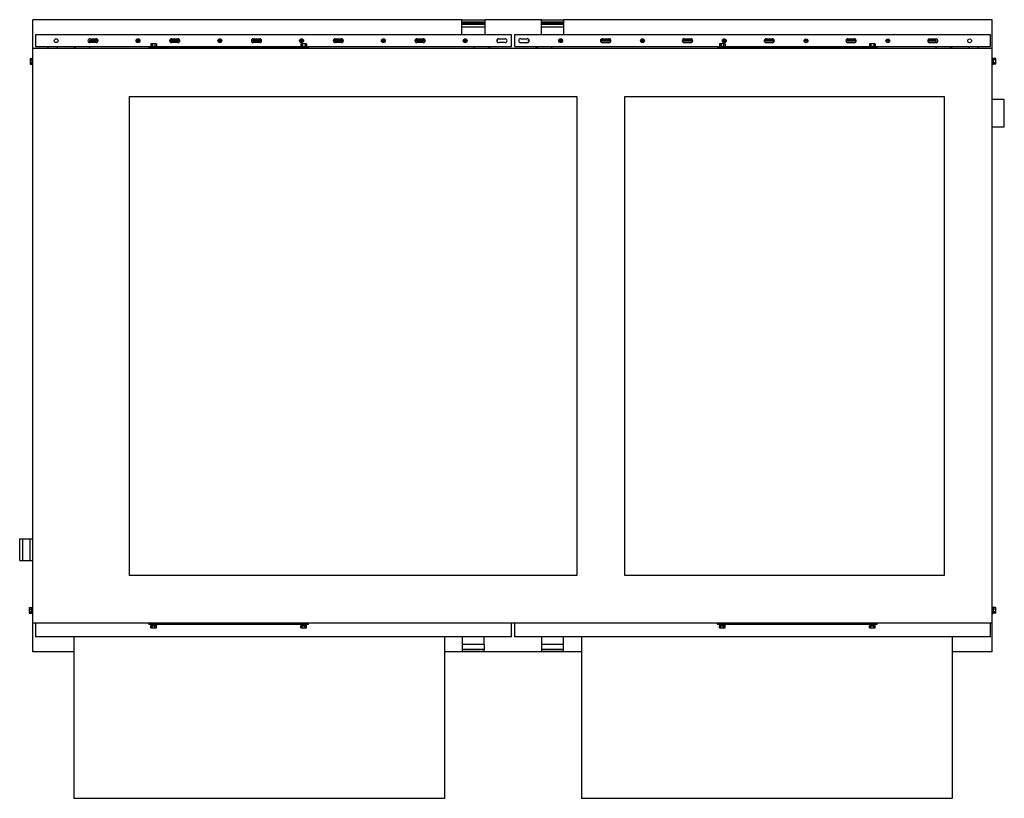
# Model space of a CAD drawing. Header units: millimetres. Extents: x 230 to 1771, y 775 to 1994.
import ezdxf

# ---------------------------------------------------------------- set-up
doc = ezdxf.new("R2010")
doc.units = ezdxf.units.MM
doc.header["$LTSCALE"] = 179.575494
doc.layers.get('0').update_dxf_attribs({"linetype": 'CONTINUOUS'})

msp = doc.modelspace()

# ---------------------------------------------------------------- linework, layer by layer
at = {"color": 7, "linetype": 'Continuous'}
for p, q in [((250.9, 1003.7), (250.9, 1993.7)), ((922.6, 1993.7), (250.9, 1993.7)), ((922.6, 1969.9), (922.6, 1993.8)), ((922.6, 1993.8), (959, 1993.8)), ((922.6, 1993.4), (959, 1993.4)), ((959, 1989.9), (922.6, 1989.9)), ((922.6, 1988.9), (959, 1988.9)), ((959, 1969.9), (959, 1993.8)), ((1047.2, 1993.7), (959, 1993.7)), ((1047.2, 1969.9), (1047.2, 1993.8)), ((1047.2, 1993.8), (1081.8, 1993.8)), ((1047.2, 1993.4), (1081.8, 1993.4)), ((1081.8, 1989.9), (1047.2, 1989.9)), ((1047.2, 1988.9), (1081.8, 1988.9)), ((1081.8, 1969.9), (1081.8, 1993.8)), ((1752.4, 1993.7), (1081.8, 1993.7)), ((1752.4, 1003.7), (1752.4, 1993.7)), ((959, 1986.5), (922.6, 1986.5)), ((922.6, 1982.5), (959, 1982.5)), ((1081.8, 1986.5), (1047.2, 1986.5)), ((1047.2, 1982.5), (1081.8, 1982.5)), ((255.1, 1969.9), (255.1, 1951.7)), ((1000.1, 1969.9), (255.1, 1969.9)), ((340.1, 1963.9), (350.1, 1963.9)), ((340.1, 1957.9), (340.1, 1961.9)), ((353.1, 1961.9), (340.1, 1961.9)), ((353.1, 1960.4), (340.1, 1960.4)), ((350.1, 1957.9), (340.1, 1957.9)), ((418.6, 1961.9), (412.6, 1961.9)), ((418.6, 1960.4), (412.6, 1960.4)), ((481.1, 1961.9), (465.1, 1961.9)), ((481.1, 1960.4), (465.1, 1960.4)), ((468.1, 1963.9), (478.1, 1963.9)), ((478.1, 1957.9), (468.1, 1957.9)), ((546.6, 1961.9), (540.6, 1961.9)), ((546.6, 1960.4), (540.6, 1960.4)), ((609.1, 1961.9), (593.1, 1961.9)), ((609.1, 1960.4), (593.1, 1960.4)), ((596.1, 1963.9), (606.1, 1963.9)), ((606.1, 1957.9), (596.1, 1957.9)), ((674.6, 1961.9), (668.6, 1961.9)), ((674.6, 1960.4), (668.6, 1960.4)), ((737.1, 1961.9), (721.1, 1961.9)), ((737.1, 1960.4), (721.1, 1960.4)), ((724.1, 1963.9), (734.1, 1963.9)), ((734.1, 1957.9), (724.1, 1957.9)), ((802.6, 1961.9), (796.6, 1961.9)), ((802.6, 1960.4), (796.6, 1960.4)), ((865.1, 1961.9), (849.1, 1961.9)), ((865.1, 1960.4), (849.1, 1960.4)), ((852.1, 1963.9), (862.1, 1963.9)), ((862.1, 1957.9), (852.1, 1957.9)), ((930.6, 1961.9), (924.6, 1961.9)), ((930.6, 1960.4), (924.6, 1960.4)), ((977.1, 1961.9), (977.9, 1961.9)), ((977.9, 1960.4), (977.1, 1960.4)), ((977.9, 1961.9), (977.9, 1960.4)), ((980.1, 1963.9), (990.1, 1963.9)), ((990.1, 1957.9), (980.1, 1957.9)), ((1000.1, 1951.7), (1000.1, 1969.9)), ((1004.6, 1969.9), (1004.6, 1951.7)), ((1749.6, 1969.9), (1004.6, 1969.9)), ((1014.6, 1964.1), (1024.6, 1964.1)), ((1024.6, 1957.7), (1014.6, 1957.7)), ((1026.9, 1960.4), (1026.9, 1961.9)), ((1026.9, 1961.9), (1027.9, 1961.9)), ((1027.9, 1960.4), (1026.9, 1960.4)), ((1080.1, 1961.9), (1074.1, 1961.9)), ((1080.1, 1960.4), (1074.1, 1960.4)), ((1155.8, 1961.9), (1139.5, 1961.9)), ((1155.8, 1960.4), (1139.5, 1960.4)), ((1142.6, 1964.1), (1152.6, 1964.1)), ((1152.6, 1957.7), (1142.6, 1957.7)), ((1208.1, 1961.9), (1202.1, 1961.9)), ((1208.1, 1960.4), (1202.1, 1960.4)), ((1283.8, 1961.9), (1267.5, 1961.9)), ((1283.8, 1960.4), (1267.5, 1960.4)), ((1270.6, 1964), (1280.6, 1964)), ((1280.6, 1957.7), (1270.6, 1957.7)), ((1336.1, 1961.9), (1330.1, 1961.9)), ((1336.1, 1960.4), (1330.1, 1960.4)), ((1411.7, 1961.9), (1395.6, 1961.9)), ((1411.7, 1960.4), (1395.6, 1960.4)), ((1398.6, 1963.9), (1408.6, 1963.9)), ((1408.6, 1957.7), (1398.6, 1957.7)), ((1464.1, 1961.9), (1458.1, 1961.9)), ((1464.1, 1960.4), (1458.1, 1960.4)), ((1539.7, 1961.9), (1523.6, 1961.9)), ((1539.7, 1960.4), (1523.6, 1960.4)), ((1526.6, 1963.8), (1536.6, 1963.8)), ((1536.6, 1957.7), (1526.6, 1957.7)), ((1592.1, 1961.9), (1586.1, 1961.9)), ((1592.1, 1960.4), (1586.1, 1960.4)), ((1664.7, 1961.9), (1651.6, 1961.9)), ((1664.7, 1960.4), (1651.6, 1960.4)), ((1654.6, 1963.7), (1664.6, 1963.7)), ((1664.6, 1957.7), (1654.6, 1957.7)), ((1664.7, 1957.7), (1664.7, 1961.9)), ((1749.6, 1951.7), (1749.6, 1969.9)), ((1752.4, 1948.7), (250.9, 1948.7)), ((255.1, 1951.7), (435.5, 1951.7)), ((274.4, 1951.2), (274.4, 1948.7)), ((288.9, 1951.2), (274.4, 1951.2)), ((277.1, 1951.7), (277, 1951.2)), ((288.9, 1951.2), (288.9, 1948.7)), ((315.9, 1951.7), (315.9, 1948.7)), ((340.1, 1948.7), (340.1, 1951.7)), ((432.4, 1950.2), (432.4, 1948.7)), ((682.4, 1950.2), (432.4, 1950.2)), ((434.9, 1950.2), (434.9, 1951.2)), ((444.9, 1951.2), (434.9, 1951.2)), ((435.5, 1956), (435.5, 1952.5)), ((444.3, 1956), (435.5, 1956)), ((435.5, 1952.5), (435.5, 1951.2)), ((435.5, 1952.5), (444.3, 1952.5)), ((437.7, 1956), (437.7, 1952.5)), ((442.1, 1956), (442.1, 1952.5)), ((444.3, 1956), (444.3, 1952.5)), ((444.3, 1952.5), (444.3, 1952.5)), ((444.3, 1951.7), (670.5, 1951.7)), ((444.9, 1950.2), (444.9, 1951.2)), ((669.9, 1950.2), (669.9, 1951.2)), ((679.9, 1951.2), (669.9, 1951.2)), ((670.5, 1956), (670.5, 1952.5)), ((679.3, 1956), (670.5, 1956)), ((670.5, 1952.5), (670.5, 1951.2)), ((670.5, 1952.5), (679.3, 1952.5)), ((672.7, 1956), (672.7, 1952.5)), ((677.1, 1956), (677.1, 1952.5)), ((679.3, 1956), (679.3, 1952.5)), ((679.3, 1952.5), (679.3, 1952.5)), ((679.3, 1951.7), (1000.1, 1951.7)), ((679.9, 1950.2), (679.9, 1951.2)), ((682.4, 1950.2), (682.4, 1948.7)), ((941.7, 1948.7), (941.7, 1951.7)), ((964.4, 1951.7), (964.4, 1948.7)), ((965.9, 1951.7), (965.9, 1948.7)), ((1004.6, 1951.7), (1325.5, 1951.7)), ((1038.9, 1951.7), (1038.9, 1948.7)), ((1040.4, 1951.7), (1040.4, 1948.7)), ((1063.1, 1948.7), (1063.1, 1951.7)), ((1322.4, 1950.2), (1322.4, 1948.7)), ((1572.4, 1950.2), (1322.4, 1950.2)), ((1324.9, 1950.2), (1324.9, 1951.2)), ((1334.9, 1951.2), (1324.9, 1951.2)), ((1325.5, 1956), (1325.5, 1952.5)), ((1334.3, 1956), (1325.5, 1956)), ((1325.5, 1952.5), (1325.5, 1951.2)), ((1325.5, 1952.5), (1334.3, 1952.5)), ((1327.7, 1956), (1327.7, 1952.5)), ((1332.1, 1956), (1332.1, 1952.5)), ((1334.3, 1956), (1334.3, 1952.5)), ((1334.3, 1952.5), (1334.3, 1952.5)), ((1334.3, 1951.7), (1560.5, 1951.7)), ((1334.9, 1950.2), (1334.9, 1951.2)), ((1559.9, 1950.2), (1559.9, 1951.2)), ((1569.9, 1951.2), (1559.9, 1951.2)), ((1560.5, 1956), (1560.5, 1952.5)), ((1569.3, 1956), (1560.5, 1956)), ((1560.5, 1952.5), (1560.5, 1951.2)), ((1560.5, 1952.5), (1569.3, 1952.5)), ((1562.7, 1956), (1562.7, 1952.5)), ((1567.1, 1956), (1567.1, 1952.5)), ((1569.3, 1956), (1569.3, 1952.5)), ((1569.3, 1952.5), (1569.3, 1952.5)), ((1569.3, 1951.7), (1749.6, 1951.7)), ((1569.9, 1950.2), (1569.9, 1951.2)), ((1572.4, 1950.2), (1572.4, 1948.7)), ((1664.7, 1948.7), (1664.7, 1951.7)), ((1687.4, 1951.7), (1687.4, 1948.7)), ((1688.9, 1951.7), (1688.9, 1948.7)), ((1730.4, 1951.2), (1715.9, 1951.2)), ((1715.9, 1951.2), (1715.9, 1948.7)), ((1727.8, 1951.2), (1727.7, 1951.7)), ((1730.4, 1951.2), (1730.4, 1948.7)), ((246.6, 1933.2), (246.6, 1924.3)), ((246.6, 1933.2), (250.1, 1933.2)), ((246.6, 1930.9), (250.1, 1930.9)), ((246.6, 1926.5), (250.1, 1926.5)), ((250.1, 1924.3), (250.1, 1933.2)), ((250.1, 1933.1), (250.1, 1933.1)), ((1752.4, 1933.7), (1753.4, 1933.7)), ((1753.4, 1923.7), (1753.4, 1933.7)), ((1754.7, 1933.1), (1753.4, 1933.1)), ((1758.2, 1933.2), (1754.7, 1933.2)), ((1754.7, 1924.3), (1754.7, 1933.2)), ((1758.2, 1930.9), (1754.7, 1930.9)), ((1758.2, 1926.5), (1754.7, 1926.5)), ((1758.2, 1924.3), (1758.2, 1933.2)), ((246.6, 1924.3), (250.1, 1924.3)), ((250.1, 1924.4), (250.9, 1924.4)), ((1752.4, 1923.7), (1753.4, 1923.7)), ((1754.7, 1924.4), (1754.7, 1924.4)), ((1758.2, 1924.3), (1754.7, 1924.3)), ((402.4, 1123.7), (402.4, 1873.7)), ((402.4, 1873.7), (1102.4, 1873.7)), ((1102.4, 1873.7), (1102.4, 1123.7)), ((1177.4, 1123.7), (1177.4, 1873.7)), ((1177.4, 1873.7), (1677.4, 1873.7)), ((1677.4, 1873.7), (1677.4, 1123.7)), ((1771.4, 1868.7), (1752.4, 1868.7)), ((1771.4, 1825.7), (1771.4, 1868.7)), ((1771.4, 1825.7), (1752.4, 1825.7)), ((230.4, 1147), (230.4, 1180.9)), ((230.4, 1180.9), (250.9, 1180.9)), ((234.7, 1180.9), (234.7, 1147)), ((246.7, 1147), (246.7, 1180.9)), ((230.4, 1147), (250.9, 1147)), ((1102.4, 1123.7), (402.4, 1123.7)), ((1677.4, 1123.7), (1177.4, 1123.7)), ((245.3, 1073.2), (245.3, 1064.3)), ((245.3, 1073.2), (248.8, 1073.2)), ((245.3, 1070.9), (248.8, 1070.9)), ((245.3, 1066.5), (248.8, 1066.5)), ((245.3, 1064.3), (248.8, 1064.3)), ((248.8, 1064.3), (248.8, 1073.2)), ((248.8, 1073.1), (248.8, 1073.1)), ((248.8, 1064.4), (250.1, 1064.4)), ((250.1, 1073.7), (250.1, 1063.7)), ((250.9, 1073.7), (250.1, 1073.7)), ((250.9, 1063.7), (250.1, 1063.7)), ((1752.4, 1073.7), (1753.4, 1073.7)), ((1752.4, 1063.7), (1753.4, 1063.7)), ((1753.4, 1063.7), (1753.4, 1073.7)), ((1754.7, 1073.1), (1753.4, 1073.1)), ((1758.2, 1073.2), (1754.7, 1073.2)), ((1754.7, 1064.3), (1754.7, 1073.2)), ((1758.2, 1070.9), (1754.7, 1070.9)), ((1758.2, 1066.5), (1754.7, 1066.5)), ((1754.7, 1064.4), (1754.7, 1064.4)), ((1758.2, 1064.3), (1754.7, 1064.3)), ((1758.2, 1064.3), (1758.2, 1073.2)), ((1752.4, 1048.7), (250.9, 1048.7)), ((255.1, 1048.7), (255.1, 1027.5)), ((432.4, 1047.2), (432.4, 1048.7)), ((682.4, 1047.2), (682.4, 1048.7)), ((1000.1, 1027.5), (1000.1, 1048.7)), ((1004.6, 1048.7), (1004.6, 1027.5)), ((1322.4, 1047.2), (1322.4, 1048.7)), ((1572.4, 1047.2), (1572.4, 1048.7)), ((1749.6, 1027.5), (1749.6, 1048.7)), ((432.4, 1047.2), (682.4, 1047.2)), ((434.9, 1047.2), (434.9, 1046.2)), ((434.9, 1046.2), (444.9, 1046.2)), ((435.5, 1044.9), (435.5, 1044.9)), ((435.5, 1041.4), (435.5, 1044.9)), ((435.5, 1044.9), (444.3, 1044.9)), ((435.5, 1041.4), (444.3, 1041.4)), ((437.7, 1041.4), (437.7, 1044.9)), ((442.1, 1041.4), (442.1, 1044.9)), ((444.3, 1044.9), (444.3, 1046.2)), ((444.3, 1041.4), (444.3, 1044.9)), ((444.9, 1047.2), (444.9, 1046.2)), ((669.9, 1047.2), (669.9, 1046.2)), ((669.9, 1046.2), (679.9, 1046.2)), ((670.5, 1044.9), (670.5, 1044.9)), ((670.5, 1041.4), (670.5, 1044.9)), ((670.5, 1044.9), (679.3, 1044.9)), ((670.5, 1041.4), (679.3, 1041.4)), ((672.7, 1041.4), (672.7, 1044.9)), ((677.1, 1041.4), (677.1, 1044.9)), ((679.3, 1044.9), (679.3, 1046.2)), ((679.3, 1041.4), (679.3, 1044.9)), ((679.9, 1047.2), (679.9, 1046.2)), ((1322.4, 1047.2), (1572.4, 1047.2)), ((1324.9, 1047.2), (1324.9, 1046.2)), ((1324.9, 1046.2), (1334.9, 1046.2)), ((1325.5, 1044.9), (1334.3, 1044.9)), ((1325.5, 1044.9), (1325.5, 1044.9)), ((1325.5, 1041.4), (1325.5, 1044.9)), ((1325.5, 1041.4), (1334.3, 1041.4)), ((1327.7, 1041.4), (1327.7, 1044.9)), ((1332.1, 1041.4), (1332.1, 1044.9)), ((1334.3, 1044.9), (1334.3, 1046.2)), ((1334.3, 1041.4), (1334.3, 1044.9)), ((1334.9, 1047.2), (1334.9, 1046.2)), ((1559.9, 1047.2), (1559.9, 1046.2)), ((1559.9, 1046.2), (1569.9, 1046.2)), ((1560.5, 1044.9), (1569.3, 1044.9)), ((1560.5, 1044.9), (1560.5, 1044.9)), ((1560.5, 1041.4), (1560.5, 1044.9)), ((1560.5, 1041.4), (1569.3, 1041.4)), ((1562.7, 1041.4), (1562.7, 1044.9)), ((1567.1, 1041.4), (1567.1, 1044.9)), ((1569.3, 1044.9), (1569.3, 1046.2)), ((1569.3, 1041.4), (1569.3, 1044.9)), ((1569.9, 1047.2), (1569.9, 1046.2)), ((1000.1, 1027.5), (255.1, 1027.5)), ((315.1, 1027.4), (315.1, 774.5)), ((895.1, 1027.4), (895.1, 774.5)), ((922.9, 1027.5), (922.9, 1004.6)), ((957.4, 1015.2), (957.4, 1027.5)), ((957.4, 1018.1), (957.4, 1023.6)), ((957.4, 1016.6), (957.4, 1018.1)), ((1749.6, 1027.5), (1004.6, 1027.5)), ((1047.2, 1027.5), (1047.2, 1004.6)), ((1081.7, 1004.6), (1081.7, 1027.5)), ((1109.6, 1027.4), (1109.6, 774.5)), ((1689.6, 1027.4), (1689.6, 774.5)), ((315.1, 1003.7), (250.9, 1003.7)), ((1109.6, 1003.7), (895.1, 1003.7)), ((957.4, 1015.2), (922.9, 1015.2)), ((922.9, 1007.9), (957.4, 1007.9)), ((957.4, 1004.6), (922.9, 1004.6)), ((957.4, 1004.2), (922.9, 1004.2)), ((957.4, 1015.2), (957.4, 1007.8)), ((957.4, 1004.6), (957.4, 1007.9)), ((957.4, 1004.2), (957.4, 1004.2)), ((957.4, 1004.2), (957.4, 1004.2)), ((957.4, 1004.2), (957.4, 1004.2)), ((957.4, 1004.2), (957.4, 1004.2)), ((1081.7, 1015.2), (1047.2, 1015.2)), ((1047.2, 1007.9), (1081.7, 1007.9)), ((1081.7, 1004.6), (1047.2, 1004.6)), ((1081.7, 1004.2), (1047.2, 1004.2)), ((1752.4, 1003.7), (1689.6, 1003.7)), ((895.1, 774.5), (315.1, 774.5)), ((1689.6, 774.5), (1109.6, 774.5))]:
    msp.add_line(p, q, dxfattribs=at)
msp.add_lwpolyline([(957.4, 1023.6), (957.4, 1025), (957.4, 1027.5)], dxfattribs=at)
for centre in [(287.6, 1960.9), (415.6, 1960.9), (543.6, 1960.9), (671.6, 1960.9), (799.6, 1960.9), (927.6, 1960.9), (1077.1, 1960.9), (1205.1, 1960.9), (1333.1, 1960.9), (1461.1, 1960.8), (1589.1, 1960.8), (1717.1, 1960.7)]:
    msp.add_circle(centre, 3, dxfattribs=at)
for centre, radius, start, end in [((340.1, 1960.9), 3, 90, 270), ((350.1, 1960.9), 3, 270, 90), ((468.1, 1960.9), 3, 90, 270), ((478.1, 1960.9), 3, 270, 90), ((596.1, 1960.9), 3, 90, 270), ((606.1, 1960.9), 3, 270, 90), ((724.1, 1960.9), 3, 90, 270), ((734.1, 1960.9), 3, 270, 90), ((852.1, 1960.9), 3, 90, 270), ((862.1, 1960.9), 3, 270, 90), ((980.1, 1960.9), 3, 90, 270), ((990.1, 1960.9), 3, 270, 90), ((1014.6, 1960.9), 3.21, 90, 270), ((1024.6, 1960.9), 3.21, 270, 90), ((1142.6, 1960.9), 3.18, 90, 270), ((1152.6, 1960.9), 3.18, 270, 90), ((1270.6, 1960.9), 3.13, 90, 270), ((1280.6, 1960.9), 3.13, 270, 90), ((1398.6, 1960.8), 3.09, 90, 270), ((1408.6, 1960.8), 3.09, 270, 90), ((1526.6, 1960.8), 3.04, 90, 270), ((1536.6, 1960.8), 3.04, 270, 90), ((1654.6, 1960.7), 3, 90, 270), ((1664.6, 1960.7), 3, 270, 90), ((278.3, 1952.2), 3.5, 188.2158, 196.6015), ((1069, 1948.6), 751.6, 179.7601, 179.9888), ((1726.5, 1952.2), 3.5, 343.3984, 351.7842)]:
    msp.add_arc(centre, radius, start, end, dxfattribs=at)
for centre, major_axis, start_param, end_param in [((439.9, 1950), (0.1, 24.8), -1.520706, -1.468379), ((674.9, 1950), (0.1, 24.8), -1.520706, -1.468379), ((1329.9, 1950), (0.1, 24.8), -1.520706, -1.468379), ((1564.9, 1950), (0.1, 24.8), -1.520706, -1.468379), ((252.6, 1928.7), (24.8, -0.1), 1.641074, 1.673214), ((1752.2, 1928.7), (24.8, -0.1), -1.520706, -1.468379), ((251.3, 1068.7), (24.8, -0.1), 1.620886, 1.673214), ((1752.2, 1068.7), (24.8, -0.1), -1.520706, -1.468379), ((439.9, 1047.5), (0.1, 24.8), -4.662299, -4.609971), ((674.9, 1047.5), (0.1, 24.8), -4.662299, -4.609971), ((1329.9, 1047.5), (0.1, 24.8), -4.662299, -4.609971), ((1564.9, 1047.5), (0.1, 24.8), -4.662299, -4.609971)]:
    msp.add_ellipse(centre, major_axis=major_axis, ratio=0.176263, start_param=start_param, end_param=end_param, dxfattribs=at)

doc.saveas('drawing.dxf')
